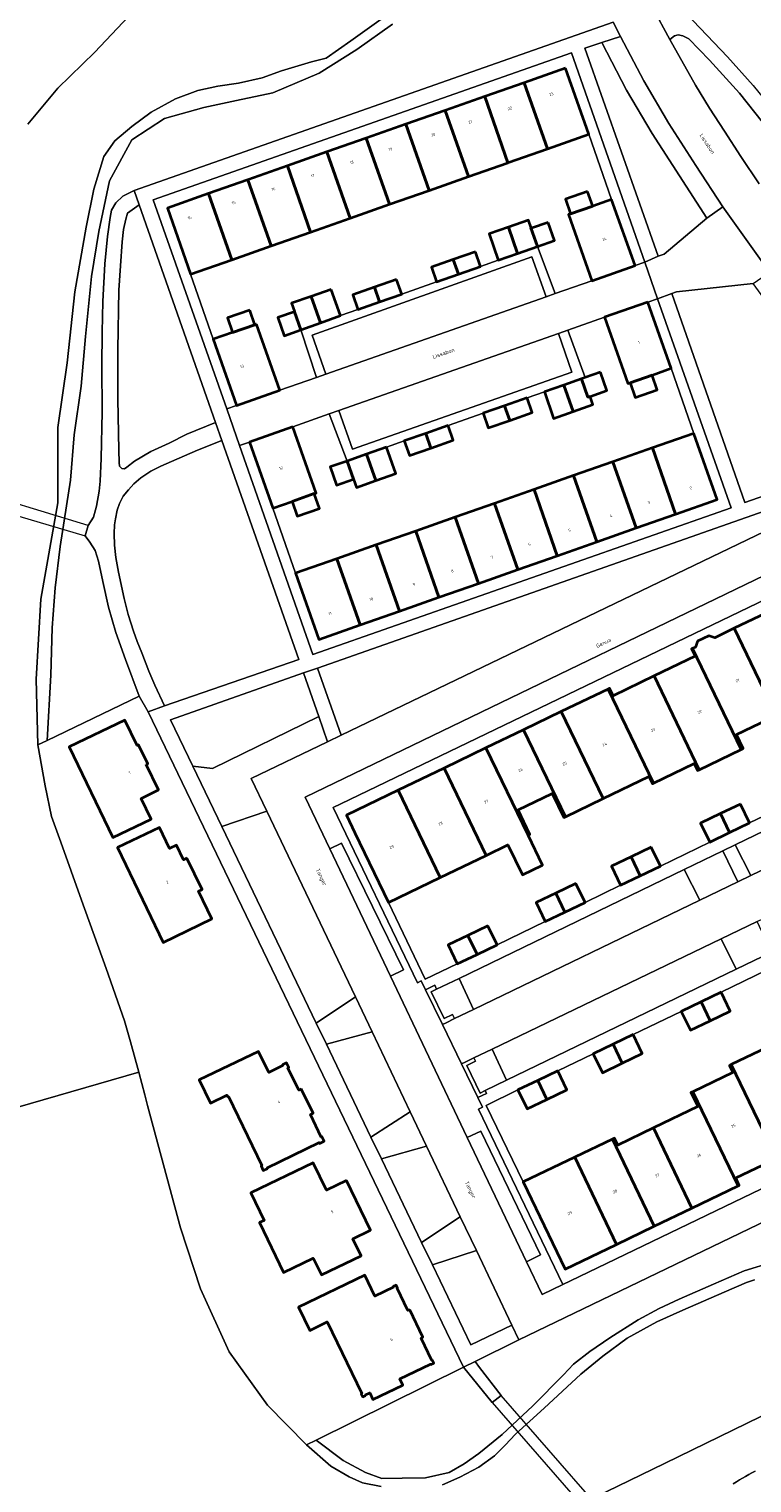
# Model space of a CAD drawing. Header units: metres. Extents: x 131489 to 134032, y 502353 to 503606.
# Tile 55 of 90: x 133030 to 133123, y 502788 to 502975. Entities that reach past the tile are written whole.
import ezdxf
from ezdxf.enums import TextEntityAlignment as Align

# ---------------------------------------------------------------- set-up
doc = ezdxf.new("R2010")
doc.units = ezdxf.units.M
for name, color, linetype, lineweight in [('B-WE-GR-GRAS-GV', 60, 'Continuous', 13), ('B-WE-IE-TERREINAFSCHEIDING_KUNSTMATIG_MUUR-GV', 90, 'Continuous', 18), ('B-WE-KW-KUNSTWERK_DEK-GV', 170, 'Continuous', 18), ('B-WE-OG-BEBOUWING-GV', 7, 'Continuous', 35), ('B-WE-OG-BEBOUWING-T18', 1, 'Continuous', 18), ('B-WE-OG-TERREIN_CULTUURSCHEIDING-GV', 7, 'Continuous', 18), ('B-WE-OG-TERREIN_ERF-GV', 7, 'Continuous', 18), ('B-WE-OG-TOPOGRAFIE-T18', 1, 'Continuous', 18), ('B-WE-OG-WATER_SLOOT-GV', 120, 'Continuous', 18), ('B-WE-VH-VERHARDING_ASFALT-GV', 252, 'Continuous', 18), ('B-WE-VH-VERHARDING_BETONSTRAATSTEEN-GV', 252, 'Continuous', 18), ('B-WE-VH-VERHARDING_OPEN-GV', 252, 'Continuous', 18), ('B-WE-VH-VERHARDING_STRAATBAKSTEEN-GV', 252, 'Continuous', 18)]:
    doc.layers.add(name, color=color, linetype=linetype, lineweight=lineweight)
doc.styles.add('NLCS-ISO-M200-T18', font='NLCS-ISO.ttf', dxfattribs={"height": 0.36})
doc.styles.add('NLCS-ISO-M200-T25', font='NLCS-ISO.ttf', dxfattribs={"height": 0.5})

msp = doc.modelspace()

# ---------------------------------------------------------------- linework, layer by layer
at = {"layer": 'B-WE-GR-GRAS-GV', "flags": 128}
for points in [[(133124.582, 502796.168), (133112.175, 502790.104), (133088.211, 502778.478)], [(133121.045, 502787.483), (133121.44, 502787.725), (133121.837, 502787.964), (133122.236, 502788.199), (133122.637, 502788.431), (133123.04, 502788.66), (133123.445, 502788.885), (133123.852, 502789.107)]]:
    msp.add_lwpolyline(points, dxfattribs=at)
at = {"layer": 'B-WE-IE-TERREINAFSCHEIDING_KUNSTMATIG_MUUR-GV', "flags": 128}
for points in [[(133082.034, 502850.996), (133082.733, 502851.334), (133082.489, 502851.841), (133081.286, 502851.271), (133083.487, 502846.788), (133083.955, 502847.014), (133085.052, 502847.542), (133084.799, 502848.068), (133083.699, 502847.545)], [(133086.621, 502841.488), (133087.765, 502842.023), (133087.556, 502842.461), (133086.416, 502841.912), (133085.955, 502841.69), (133088.053, 502837.358), (133089.165, 502837.887), (133089.004, 502838.245), (133088.34, 502837.924)]]:
    msp.add_lwpolyline(points, close=True, dxfattribs=at)
at = {"layer": 'B-WE-KW-KUNSTWERK_DEK-GV', "flags": 128}
for points in [[(133037.741, 502911.217), (133021.024, 502916.281), (133020.615, 502914.824), (133037.324, 502909.89)], [(133091.085, 502798.889), (133089.907, 502797.972), (133108.509, 502776.609), (133109.524, 502777.707)]]:
    msp.add_lwpolyline(points, close=True, dxfattribs=at)
at = {"layer": 'B-WE-OG-BEBOUWING-GV', "flags": 128}
for points in [[(133099.385, 502970.267), (133094.031, 502968.387), (133097.032, 502959.844), (133102.381, 502961.722)], [(133094.031, 502968.387), (133088.936, 502966.597), (133091.937, 502958.054), (133091.964, 502958.063), (133097.032, 502959.844)], [(133088.936, 502966.597), (133083.842, 502964.808), (133086.842, 502956.265), (133091.937, 502958.054)], [(133078.747, 502963.019), (133073.652, 502961.229), (133076.653, 502952.686), (133081.748, 502954.476)], [(133083.842, 502964.808), (133078.747, 502963.019), (133081.748, 502954.476), (133086.842, 502956.265)], [(133073.652, 502961.229), (133068.556, 502959.44), (133071.558, 502950.897), (133076.653, 502952.686)], [(133068.556, 502959.44), (133063.462, 502957.651), (133066.463, 502949.107), (133071.558, 502950.897)], [(133063.462, 502957.651), (133058.367, 502955.861), (133061.368, 502947.318), (133066.463, 502949.107)], [(133058.367, 502955.861), (133053.272, 502954.072), (133056.273, 502945.529), (133061.368, 502947.318)], [(133053.272, 502954.072), (133047.962, 502952.207), (133050.958, 502943.662), (133056.273, 502945.529)], [(133102.214, 502954.354), (133099.368, 502953.347), (133100.034, 502951.467), (133102.884, 502952.461)], [(133105.329, 502953.326), (133102.884, 502952.461), (133100.034, 502951.467), (133099.756, 502951.369), (133102.765, 502942.817), (133108.351, 502944.783)], [(133094.891, 502949.646), (133094.934, 502949.661), (133094.591, 502950.657), (133091.995, 502949.744), (133093.193, 502946.332), (133095.742, 502947.223)], [(133097.145, 502950.352), (133094.962, 502949.582), (133094.934, 502949.661), (133094.891, 502949.646), (133095.742, 502947.223), (133097.957, 502947.998)], [(133091.995, 502949.744), (133089.507, 502948.868), (133090.684, 502945.455), (133093.193, 502946.332)], [(133087.731, 502946.553), (133084.881, 502945.557), (133085.544, 502943.669), (133088.391, 502944.665)], [(133084.881, 502945.557), (133082.065, 502944.572), (133082.732, 502942.686), (133085.544, 502943.669)], [(133077.556, 502942.978), (133074.692, 502941.973), (133075.355, 502940.085), (133078.218, 502941.09)], [(133066.519, 502940.799), (133064.008, 502939.915), (133064.395, 502938.827), (133064.37, 502938.818), (133065.199, 502936.478), (133067.719, 502937.385)], [(133069.092, 502941.704), (133066.519, 502940.799), (133067.719, 502937.385), (133070.296, 502938.311)], [(133074.692, 502941.973), (133071.897, 502940.992), (133072.559, 502939.104), (133075.355, 502940.085)], [(133058.615, 502939.036), (133055.738, 502938.031), (133056.386, 502936.129), (133059.261, 502937.141)], [(133064.37, 502938.818), (133062.227, 502938.056), (133063.039, 502935.702), (133065.199, 502936.478)], [(133109.988, 502940.049), (133104.416, 502938.097), (133107.419, 502929.546), (133107.705, 502929.646), (133110.555, 502930.641), (133113, 502931.506)], [(133059.489, 502937.221), (133059.261, 502937.141), (133056.386, 502936.129), (133053.889, 502935.253), (133056.896, 502926.71), (133062.496, 502928.678)], [(133099.163, 502929.336), (133096.647, 502928.449), (133097.824, 502925.036), (133100.361, 502925.929)], [(133101.421, 502930.132), (133099.163, 502929.336), (133100.361, 502925.929), (133102.908, 502926.825), (133102.542, 502927.887), (133102.238, 502927.792)], [(133103.914, 502931.01), (133101.919, 502930.307), (133101.421, 502930.132), (133102.238, 502927.792), (133102.542, 502927.887), (133104.726, 502928.656)], [(133110.555, 502930.641), (133107.705, 502929.646), (133108.379, 502927.741), (133111.224, 502928.748)], [(133094.406, 502927.681), (133091.515, 502926.67), (133092.179, 502924.778), (133095.068, 502925.788)], [(133091.515, 502926.67), (133088.742, 502925.701), (133089.395, 502923.805), (133092.179, 502924.778)], [(133064.147, 502923.953), (133058.565, 502921.977), (133061.565, 502913.445), (133064.062, 502914.321), (133066.924, 502915.321), (133067.153, 502915.401)], [(133084.214, 502924.113), (133081.322, 502923.101), (133081.987, 502921.209), (133084.876, 502922.22)], [(133081.322, 502923.101), (133078.546, 502922.13), (133079.208, 502920.237), (133081.987, 502921.209)], [(133115.942, 502923.111), (133110.595, 502921.232), (133113.6, 502912.676), (133118.948, 502914.554)], [(133073.68, 502920.413), (133071.17, 502919.535), (133071.982, 502917.194), (133072.365, 502916.118), (133074.879, 502917.003)], [(133076.272, 502921.32), (133073.68, 502920.413), (133074.879, 502917.003), (133077.449, 502917.907)], [(133110.595, 502921.232), (133105.501, 502919.442), (133108.506, 502910.888), (133113.6, 502912.676)], [(133071.17, 502919.535), (133068.985, 502918.77), (133069.797, 502916.416), (133071.982, 502917.194)], [(133105.501, 502919.442), (133100.406, 502917.652), (133103.411, 502909.099), (133108.506, 502910.888)], [(133100.406, 502917.652), (133095.312, 502915.861), (133098.316, 502907.31), (133103.411, 502909.099)], [(133066.924, 502915.321), (133064.062, 502914.321), (133064.71, 502912.419), (133067.587, 502913.424)], [(133095.312, 502915.861), (133090.217, 502914.071), (133093.22, 502905.521), (133098.316, 502907.31)], [(133090.217, 502914.071), (133085.123, 502912.281), (133088.125, 502903.732), (133093.22, 502905.521)], [(133080.028, 502910.49), (133074.933, 502908.7), (133077.935, 502900.154), (133083.031, 502901.943)], [(133085.123, 502912.281), (133080.028, 502910.49), (133083.031, 502901.943), (133088.125, 502903.732)], [(133074.933, 502908.7), (133069.839, 502906.91), (133072.84, 502898.365), (133077.935, 502900.154)], [(133069.839, 502906.91), (133064.512, 502905.038), (133067.508, 502896.493), (133072.84, 502898.365)], [(133126.045, 502900.277), (133121.178, 502897.935), (133126.6, 502886.674), (133131.468, 502889.013)], [(133121.178, 502897.935), (133118.645, 502896.716), (133117.903, 502896.975), (133116.414, 502896.259), (133116.149, 502895.51), (133115.774, 502895.331), (133122.06, 502882.274), (133122.33, 502882.404), (133121.464, 502884.207), (133126.6, 502886.674)], [(133115.774, 502895.331), (133115.657, 502895.275), (133116.106, 502894.32), (133110.824, 502891.78), (133116.651, 502879.676), (133122.06, 502882.274)], [(133110.824, 502891.78), (133105.526, 502889.232), (133105.078, 502890.185), (133104.87, 502890.085), (133110.719, 502877.935), (133116.003, 502880.473), (133116.436, 502879.572), (133116.651, 502879.676)], [(133104.87, 502890.085), (133098.832, 502887.18), (133104.242, 502875.943), (133110.157, 502878.785), (133110.594, 502877.875), (133110.719, 502877.935)], [(133045.226, 502880.351), (133045.422, 502880.445), (133044.228, 502882.891), (133044.044, 502882.803), (133042.469, 502886.069), (133035.27, 502882.611), (133040.916, 502870.903), (133045.865, 502873.28), (133044.564, 502875.977), (133046.814, 502877.058)], [(133098.832, 502887.18), (133093.966, 502884.84), (133099.375, 502873.605), (133104.242, 502875.943)], [(133093.966, 502884.84), (133089.099, 502882.498), (133094.541, 502871.209), (133094.784, 502871.327), (133093.266, 502874.48), (133097.662, 502876.597), (133099.154, 502873.499), (133099.375, 502873.605)], [(133089.099, 502882.498), (133083.693, 502879.897), (133089.13, 502868.603), (133091.946, 502869.96), (133093.803, 502866.104), (133096.393, 502867.351), (133096.398, 502867.353), (133094.541, 502871.209)], [(133083.693, 502879.897), (133077.745, 502877.036), (133083.184, 502865.739), (133089.13, 502868.603)], [(133077.745, 502877.036), (133071.08, 502873.829), (133072.183, 502871.541), (133076.522, 502862.531), (133083.184, 502865.739)], [(133121.965, 502875.248), (133119.382, 502874.003), (133120.562, 502871.552), (133123.146, 502872.798)], [(133119.382, 502874.003), (133116.821, 502872.768), (133118.003, 502870.318), (133120.562, 502871.552)], [(133050.485, 502868.27), (133050.035, 502868.053), (133049.124, 502869.946), (133048.223, 502869.512), (133046.927, 502872.207), (133041.538, 502869.615), (133047.425, 502857.377), (133053.715, 502860.402), (133051.985, 502863.998), (133052.436, 502864.215)], [(133110.444, 502869.693), (133107.852, 502868.444), (133109.032, 502865.993), (133111.625, 502867.243)], [(133107.852, 502868.444), (133105.3, 502867.213), (133106.482, 502864.763), (133109.032, 502865.993)], [(133098.126, 502863.751), (133095.571, 502862.519), (133096.753, 502860.069), (133099.306, 502861.3)], [(133100.715, 502864.999), (133098.126, 502863.751), (133099.306, 502861.3), (133101.896, 502862.549)], [(133086.772, 502858.286), (133084.206, 502857.049), (133085.388, 502854.599), (133087.952, 502855.836)], [(133089.35, 502859.529), (133086.772, 502858.286), (133087.952, 502855.836), (133090.531, 502857.079)], [(133119.464, 502850.955), (133116.874, 502849.706), (133118.054, 502847.255), (133120.646, 502848.505)], [(133116.874, 502849.706), (133114.321, 502848.475), (133115.502, 502846.025), (133118.054, 502847.255)], [(133108.108, 502845.483), (133105.522, 502844.238), (133106.702, 502841.787), (133109.288, 502843.033)], [(133065.257, 502838.462), (133064.918, 502838.299), (133063.528, 502841.191), (133063.624, 502841.237), (133063.342, 502841.822), (133062.809, 502841.565), (133062.856, 502841.467), (133061.042, 502840.594), (133059.74, 502843.299), (133052.081, 502839.612), (133053.512, 502836.639), (133055.652, 502837.669), (133055.758, 502837.45), (133055.858, 502837.498), (133060.156, 502828.558), (133060.06, 502828.512), (133060.342, 502827.927), (133060.875, 502828.183), (133060.828, 502828.282), (133067.576, 502831.528), (133067.622, 502831.431), (133068.208, 502831.713), (133067.926, 502832.299), (133067.826, 502832.251), (133066.43, 502835.155), (133066.768, 502835.318)], [(133105.522, 502844.238), (133102.963, 502843.006), (133104.143, 502840.555), (133106.702, 502841.787)], [(133126.272, 502844.247), (133120.775, 502841.603), (133126.61, 502829.483), (133131.954, 502832.056), (133132.41, 502831.109), (133132.562, 502831.182)], [(133120.775, 502841.603), (133120.55, 502841.495), (133120.988, 502840.585), (133115.806, 502838.092), (133121.657, 502825.939), (133121.788, 502826.002), (133121.377, 502826.962), (133126.61, 502829.483)], [(133095.792, 502839.553), (133093.238, 502838.324), (133094.418, 502835.873), (133096.972, 502837.103)], [(133098.383, 502840.801), (133095.792, 502839.553), (133096.972, 502837.103), (133099.563, 502838.35)], [(133115.806, 502838.092), (133115.581, 502837.984), (133116.448, 502836.182), (133110.726, 502833.43), (133115.711, 502823.075), (133121.657, 502825.939)], [(133105.426, 502831.99), (133100.559, 502829.65), (133105.981, 502818.389), (133110.846, 502820.732)], [(133110.726, 502833.43), (133106.12, 502831.215), (133105.687, 502832.116), (133105.426, 502831.99), (133110.846, 502820.732), (133115.711, 502823.075)], [(133071.096, 502826.634), (133068.506, 502825.381), (133066.792, 502828.925), (133058.744, 502825.033), (133060.458, 502821.488), (133059.843, 502821.191), (133062.951, 502814.766), (133066.789, 502816.622), (133067.843, 502814.444), (133072.974, 502816.926), (133071.92, 502819.104), (133074.204, 502820.209)], [(133100.559, 502829.65), (133093.895, 502826.444), (133099.32, 502815.181), (133105.981, 502818.389)], [(133079.255, 502809.939), (133079.023, 502809.829), (133077.629, 502812.712), (133077.677, 502812.735), (133077.494, 502813.113), (133077.116, 502812.931), (133077.147, 502812.866), (133074.737, 502811.707), (133073.447, 502814.392), (133064.912, 502810.288), (133066.356, 502807.285), (133068.591, 502808.366), (133073.067, 502799.111), (133073.004, 502799.081), (133073.186, 502798.702), (133073.564, 502798.885), (133073.534, 502798.948), (133074.083, 502799.214), (133074.505, 502798.341), (133078.387, 502800.218), (133077.995, 502801.028), (133081.948, 502802.939), (133081.978, 502802.876), (133082.356, 502803.059), (133082.173, 502803.437), (133082.11, 502803.407), (133080.719, 502806.283), (133080.94, 502806.387)]]:
    msp.add_lwpolyline(points, close=True, dxfattribs=at)
at = {"layer": 'B-WE-OG-TERREIN_CULTUURSCHEIDING-GV', "flags": 128}
for points in [[(133029.932, 502963.046), (133033.803, 502967.66), (133038.569, 502972.346), (133043.679, 502977.704), (133049.346, 502983.471), (133053.441, 502987.256), (133058.453, 502990.795), (133060.173, 502991.975), (133064.677, 502993.745), (133073.375, 502996.794), (133080.255, 502998.236), (133086.709, 502998.991), (133092.525, 502999.058), (133097.969, 503001.315), (133102.123, 503005.235), (133108.004, 503007.087), (133112.886, 503008.022), (133117.259, 503008.236), (133121.289, 503007.892), (133124.68, 503006.943)], [(133114.103, 502978.224), (133120.28, 502971.722), (133123.623, 502968.02), (133126.916, 502963.941), (133130.701, 502958.798), (133133.798, 502954.31), (133137.01, 502949.544), (133140.844, 502943.614), (133144.138, 502938.045), (133146.973, 502932.443), (133151.834, 502923.387), (133152.521, 502923.674), (133246.517, 502968.954), (133275.471, 502908.762)], [(133077.033, 502975.962), (133072.433, 502972.68), (133067.568, 502969.599), (133061.556, 502967.075), (133056.87, 502966.075), (133052.66, 502965.19), (133047.598, 502963.763), (133043.372, 502961.01), (133040.473, 502955.734), (133039.114, 502949.164), (133038.148, 502943.364), (133037.38, 502935.615), (133036.84, 502929.192), (133035.924, 502922.934), (133035.45, 502917.068), (133034.092, 502908.516), (133033.47, 502903.159), (133033.078, 502898.014), (133032.899, 502891.87), (133032.445, 502883.45), (133044.315, 502889.164), (133042.536, 502893.918), (133041.307, 502897.383), (133040.373, 502900.651), (133039.635, 502903.968), (133039.069, 502906.622), (133038.627, 502907.973), (133037.963, 502909.079), (133037.324, 502909.89), (133037.741, 502911.217), (133038.405, 502912.273), (133038.798, 502913.723), (133039.166, 502915.665), (133039.264, 502916.942), (133039.411, 502919.842), (133039.557, 502925.887), (133039.507, 502931.833), (133039.531, 502936.158), (133039.628, 502940.114), (133039.898, 502945.004), (133040.216, 502948.518), (133040.56, 502951), (133040.756, 502951.909), (133041.297, 502952.868), (133042.206, 502953.753), (133043.679, 502954.471), (133105.531, 502976.206)], [(133125.786, 502962.025), (133121.837, 502967.02), (133117.97, 502971.312), (133115.3, 502974.031), (133114.513, 502974.456), (133113.924, 502974.571), (133113.449, 502974.44), (133112.831, 502973.969), (133116.155, 502968.076), (133117.976, 502965.08), (133119.921, 502962.108), (133122.038, 502958.843), (133124.4, 502955.331)], [(133281.318, 502896.608), (133093.361, 502806.066), (133087.701, 502803.268), (133088.285, 502802.474), (133091.085, 502798.889), (133089.907, 502797.972), (133086.192, 502802.522), (133067.155, 502793.11), (133070.656, 502790.472), (133073.524, 502788.935), (133075.638, 502788.168), (133078.259, 502788.204), (133081.29, 502788.256), (133084.369, 502788.915), (133086.268, 502790.048), (133088.183, 502791.377), (133091.211, 502793.821), (133095.155, 502797.545), (133099.098, 502801.53), (133100.423, 502802.924), (133102.535, 502804.565), (133105.105, 502806.305), (133108.755, 502808.635), (133111.473, 502810.096), (133114.043, 502811.328), (133118.481, 502813.266), (133122.459, 502814.958), (133126.095, 502816.109)]]:
    msp.add_lwpolyline(points, dxfattribs=at)
for points in [[(133104.068, 502973.579), (133101.861, 502972.857), (133111.352, 502946.009), (133112.113, 502946.256), (133117.612, 502950.906), (133110.572, 502961.833), (133107.273, 502967.407)], [(133044.327, 502952.625), (133042.821, 502951.541), (133042.575, 502950.779), (133042.28, 502949.452), (133042.109, 502947.855), (133041.888, 502944.734), (133041.692, 502941.614), (133041.546, 502933.947), (133041.547, 502927.534), (133041.696, 502920.924), (133041.721, 502919.351), (133041.794, 502918.859), (133042.065, 502918.565), (133042.409, 502918.54), (133042.728, 502918.761), (133043.711, 502919.499), (133045.824, 502920.777), (133048.183, 502921.858), (133050.492, 502922.989), (133054.186, 502924.525)], [(133134.223, 502927.874), (133129.892, 502933.816), (133123.592, 502942.459), (133113.691, 502941.368), (133113.102, 502941.17), (133122.543, 502914.175), (133139.016, 502919.952)], [(133055.002, 502922.199), (133051.869, 502920.95), (133048.503, 502919.475), (133047.102, 502918.885), (133045.824, 502918.221), (133044.547, 502917.386), (133043.613, 502916.599), (133042.925, 502915.837), (133042.237, 502914.977), (133041.795, 502914.068), (133041.476, 502913.183), (133041.255, 502912.077), (133041.132, 502911.316), (133041.083, 502910.161), (133041.108, 502908.662), (133041.305, 502907.065), (133041.649, 502905.197), (133042.387, 502901.806), (133042.879, 502899.718), (133043.592, 502897.555), (133044.035, 502896.229), (133044.649, 502894.754), (133045.583, 502892.396), (133046.345, 502890.602), (133047.594, 502887.908), (133064.921, 502893.928)], [(133138.753, 502917.042), (133138.511, 502917.788), (133067.361, 502892.807), (133070.408, 502884.119)], [(133067.516, 502886.529), (133065.538, 502892.167), (133048.36, 502886.136), (133051.246, 502880.129), (133053.768, 502879.816)], [(133060.792, 502874.323), (133054.995, 502872.326), (133067.179, 502846.966), (133072.233, 502850.347)], [(133119.698, 502869.193), (133114.7, 502866.779), (133116.707, 502862.812), (133121.651, 502865.197)], [(133124.126, 502860.08), (133119.493, 502857.848), (133121.407, 502853.917), (133125.99, 502856.134)], [(133085.637, 502852.737), (133082.733, 502851.334), (133082.034, 502850.996), (133083.699, 502847.545), (133084.799, 502848.068), (133085.052, 502847.542), (133087.506, 502848.726)], [(133074.39, 502845.826), (133068.49, 502844.236), (133074.249, 502832.25), (133079.314, 502835.505)], [(133089.905, 502843.593), (133087.556, 502842.461), (133087.765, 502842.023), (133086.621, 502841.488), (133088.34, 502837.924), (133089.004, 502838.245), (133091.753, 502839.575)], [(133081.439, 502831.053), (133075.608, 502829.421), (133080.784, 502818.647), (133085.786, 502821.941)], [(133087.865, 502817.584), (133082.177, 502815.748), (133087.167, 502805.426), (133092.455, 502807.966)]]:
    msp.add_lwpolyline(points, close=True, dxfattribs=at)
at = {"layer": 'B-WE-OG-TERREIN_ERF-GV', "flags": 128}
for points in [[(133089.507, 502948.868), (133091.995, 502949.744), (133094.591, 502950.657), (133094.934, 502949.661), (133094.962, 502949.582), (133097.145, 502950.352), (133097.957, 502947.998), (133095.742, 502947.223), (133098.034, 502941.153), (133102.765, 502942.817), (133099.756, 502951.369), (133100.034, 502951.467), (133099.368, 502953.347), (133102.214, 502954.354), (133102.884, 502952.461), (133105.329, 502953.326), (133102.381, 502961.722), (133097.032, 502959.844), (133091.964, 502958.063), (133091.937, 502958.054), (133086.842, 502956.265), (133081.748, 502954.476), (133076.653, 502952.686), (133071.558, 502950.897), (133066.463, 502949.107), (133061.368, 502947.318), (133056.273, 502945.529), (133050.958, 502943.662), (133053.889, 502935.253), (133056.386, 502936.129), (133055.738, 502938.031), (133058.615, 502939.036), (133059.261, 502937.141), (133059.489, 502937.221), (133062.496, 502928.678), (133067.199, 502930.323), (133065.199, 502936.478), (133063.039, 502935.702), (133062.227, 502938.056), (133064.37, 502938.818), (133064.395, 502938.827), (133064.008, 502939.915), (133066.519, 502940.799), (133069.092, 502941.704), (133070.296, 502938.311), (133072.559, 502939.104), (133071.897, 502940.992), (133074.692, 502941.973), (133077.556, 502942.978), (133078.218, 502941.09), (133082.732, 502942.686), (133082.065, 502944.572), (133084.881, 502945.557), (133087.731, 502946.553), (133088.391, 502944.665), (133090.684, 502945.455)], [(133105.501, 502919.442), (133110.595, 502921.232), (133115.942, 502923.111), (133113, 502931.506), (133110.555, 502930.641), (133111.224, 502928.748), (133108.379, 502927.741), (133107.705, 502929.646), (133107.419, 502929.546), (133104.416, 502938.097), (133099.686, 502936.439), (133101.919, 502930.307), (133103.914, 502931.01), (133104.726, 502928.656), (133102.542, 502927.887), (133102.908, 502926.825), (133100.361, 502925.929), (133097.824, 502925.036), (133096.647, 502928.449), (133094.406, 502927.681), (133095.068, 502925.788), (133092.179, 502924.778), (133089.395, 502923.805), (133088.742, 502925.701), (133084.214, 502924.113), (133084.876, 502922.22), (133081.987, 502921.209), (133079.208, 502920.237), (133078.546, 502922.13), (133076.272, 502921.32), (133077.449, 502917.907), (133074.879, 502917.003), (133072.365, 502916.118), (133071.982, 502917.194), (133069.797, 502916.416), (133068.985, 502918.77), (133071.17, 502919.535), (133068.857, 502925.614), (133064.147, 502923.953), (133067.153, 502915.401), (133066.924, 502915.321), (133067.587, 502913.424), (133064.71, 502912.419), (133064.062, 502914.321), (133061.565, 502913.445), (133064.512, 502905.038), (133069.839, 502906.91), (133074.933, 502908.7), (133080.028, 502910.49), (133085.123, 502912.281), (133090.217, 502914.071), (133095.312, 502915.861), (133100.406, 502917.652)], [(133045.46, 502887.167), (133044.315, 502889.164), (133032.445, 502883.45), (133031.247, 502882.873), (133032.167, 502877.588), (133032.987, 502873.656), (133034.184, 502870.33), (133036.872, 502862.827), (133040.035, 502854.03), (133042.429, 502847.264), (133043.216, 502844.544), (133044.271, 502840.617), (133045.052, 502837.713), (133045.38, 502836.32), (133049.659, 502820.544), (133052.216, 502812.647), (133055.953, 502804.522), (133060.902, 502797.625), (133065.909, 502792.494), (133067.155, 502793.11), (133086.192, 502802.522)], [(133044.564, 502875.977), (133045.865, 502873.28), (133040.916, 502870.903), (133035.27, 502882.611), (133042.469, 502886.069), (133044.044, 502882.803), (133044.228, 502882.891), (133045.422, 502880.445), (133045.226, 502880.351), (133046.814, 502877.058)], [(133047.425, 502857.377), (133041.538, 502869.615), (133046.927, 502872.207), (133048.223, 502869.512), (133049.124, 502869.946), (133050.035, 502868.053), (133050.485, 502868.27), (133052.436, 502864.215), (133051.985, 502863.998), (133053.715, 502860.402)], [(133052.081, 502839.612), (133059.74, 502843.299), (133061.042, 502840.594), (133062.856, 502841.467), (133062.809, 502841.565), (133063.342, 502841.822), (133063.624, 502841.237), (133063.528, 502841.191), (133064.918, 502838.299), (133065.257, 502838.462), (133066.768, 502835.318), (133066.43, 502835.155), (133067.826, 502832.251), (133067.926, 502832.299), (133068.208, 502831.713), (133067.622, 502831.431), (133067.576, 502831.528), (133060.828, 502828.282), (133060.875, 502828.183), (133060.342, 502827.927), (133060.06, 502828.512), (133060.156, 502828.558), (133055.858, 502837.498), (133055.758, 502837.45), (133055.652, 502837.669), (133053.512, 502836.639)], [(133060.458, 502821.488), (133058.744, 502825.033), (133066.792, 502828.925), (133068.506, 502825.381), (133071.096, 502826.634), (133074.204, 502820.209), (133071.92, 502819.104), (133072.974, 502816.926), (133067.843, 502814.444), (133066.789, 502816.622), (133062.951, 502814.766), (133059.843, 502821.191)], [(133073.447, 502814.392), (133074.737, 502811.707), (133077.147, 502812.866), (133077.116, 502812.931), (133077.494, 502813.113), (133077.677, 502812.735), (133077.629, 502812.712), (133079.023, 502809.829), (133079.255, 502809.939), (133080.94, 502806.387), (133080.719, 502806.283), (133082.11, 502803.407), (133082.173, 502803.437), (133082.356, 502803.059), (133081.978, 502802.876), (133081.948, 502802.939), (133077.995, 502801.028), (133078.387, 502800.218), (133074.505, 502798.341), (133074.083, 502799.214), (133073.534, 502798.948), (133073.564, 502798.885), (133073.186, 502798.702), (133073.004, 502799.081), (133073.067, 502799.111), (133068.591, 502808.366), (133066.356, 502807.285), (133064.912, 502810.288)]]:
    msp.add_lwpolyline(points, close=True, dxfattribs=at)
for points in [[(133126.6, 502886.674), (133121.464, 502884.207), (133122.33, 502882.404), (133122.06, 502882.274), (133116.651, 502879.676), (133116.436, 502879.572), (133116.003, 502880.473), (133110.719, 502877.935), (133110.594, 502877.875), (133110.157, 502878.785), (133104.242, 502875.943), (133099.375, 502873.605), (133099.154, 502873.499), (133097.662, 502876.597), (133093.266, 502874.48), (133094.784, 502871.327), (133094.541, 502871.209), (133096.398, 502867.353), (133096.393, 502867.351), (133093.803, 502866.104), (133091.946, 502869.96), (133089.13, 502868.603), (133083.184, 502865.739), (133076.522, 502862.531), (133081.244, 502852.634), (133085.388, 502854.599), (133084.206, 502857.049), (133086.772, 502858.286), (133089.35, 502859.529), (133090.531, 502857.079), (133096.753, 502860.069), (133095.571, 502862.519), (133098.126, 502863.751), (133100.715, 502864.999), (133101.896, 502862.549), (133106.482, 502864.763), (133105.3, 502867.213), (133107.852, 502868.444), (133110.444, 502869.693), (133111.625, 502867.243), (133118.003, 502870.318), (133116.821, 502872.768), (133119.382, 502874.003), (133121.965, 502875.248), (133123.146, 502872.798), (133128.82, 502875.518)], [(133125.317, 502853.777), (133119.464, 502850.955), (133120.646, 502848.505), (133118.054, 502847.255), (133115.502, 502846.025), (133114.321, 502848.475), (133108.108, 502845.483), (133109.288, 502843.033), (133106.702, 502841.787), (133104.143, 502840.555), (133102.963, 502843.006), (133098.383, 502840.801), (133099.563, 502838.35), (133096.972, 502837.103), (133094.418, 502835.873), (133093.238, 502838.324), (133089.108, 502836.332), (133093.895, 502826.444), (133100.559, 502829.65), (133105.426, 502831.99), (133105.687, 502832.116), (133106.12, 502831.215), (133110.726, 502833.43), (133116.448, 502836.182), (133115.581, 502837.984), (133115.806, 502838.092), (133120.988, 502840.585), (133120.55, 502841.495), (133120.775, 502841.603), (133126.272, 502844.247)]]:
    msp.add_lwpolyline(points, dxfattribs=at)
at = {"layer": 'B-WE-OG-WATER_SLOOT-GV', "flags": 128}
for points in [[(133011.059, 502831.007), (133044.271, 502840.617), (133043.216, 502844.544), (133042.429, 502847.264), (133040.035, 502854.03), (133036.872, 502862.827), (133034.184, 502870.33), (133032.987, 502873.656), (133032.167, 502877.588), (133031.247, 502882.873), (133031, 502891.384), (133031.606, 502901.717), (133033.814, 502914.15), (133033.812, 502923.875), (133035.026, 502932.219), (133036.019, 502941.392), (133037.454, 502949.736), (133038.448, 502954.654), (133039.773, 502958.853), (133041.154, 502960.898), (133043.364, 502962.722), (133045.85, 502964.601), (133048.999, 502966.315), (133051.873, 502967.365), (133054.47, 502967.918), (133057.122, 502968.305), (133060.216, 502969.024), (133062.702, 502969.909), (133066.57, 502971.07), (133068.449, 502971.568), (133071.653, 502973.778), (133079.498, 502979.416)], [(133079.498, 502979.416), (133071.653, 502973.778), (133068.449, 502971.568), (133066.57, 502971.07), (133062.702, 502969.909), (133060.216, 502969.024), (133057.122, 502968.305), (133054.47, 502967.918), (133051.873, 502967.365), (133048.999, 502966.315), (133045.85, 502964.601), (133043.364, 502962.722), (133041.154, 502960.898), (133039.773, 502958.853), (133038.448, 502954.654), (133037.454, 502949.736), (133036.019, 502941.392), (133035.026, 502932.219), (133033.812, 502923.875), (133033.814, 502914.15), (133031.606, 502901.717), (133031, 502891.384), (133031.247, 502882.873), (133032.445, 502883.45), (133032.899, 502891.87), (133033.078, 502898.014), (133033.47, 502903.159), (133034.092, 502908.516), (133035.45, 502917.068), (133035.924, 502922.934), (133036.84, 502929.192), (133037.38, 502935.615), (133038.148, 502943.364), (133039.114, 502949.164), (133040.473, 502955.734), (133043.372, 502961.01), (133047.598, 502963.763), (133052.66, 502965.19), (133056.87, 502966.075), (133061.556, 502967.075), (133067.568, 502969.599), (133072.433, 502972.68), (133077.033, 502975.962)], [(133043.679, 502977.704), (133038.569, 502972.346), (133033.803, 502967.66), (133029.932, 502963.046)], [(133075.55, 502787.126), (133073.175, 502787.601), (133071.438, 502788.354), (133069.062, 502789.746), (133065.909, 502792.494), (133060.902, 502797.625), (133055.953, 502804.522), (133052.216, 502812.647), (133049.659, 502820.544), (133045.38, 502836.32), (133045.052, 502837.713), (133044.271, 502840.617), (133011.059, 502831.007)], [(133126.095, 502816.109), (133122.459, 502814.958), (133118.481, 502813.266), (133114.043, 502811.328), (133111.473, 502810.096), (133108.755, 502808.635), (133105.105, 502806.305), (133102.535, 502804.565), (133100.423, 502802.924), (133099.098, 502801.53), (133095.155, 502797.545), (133091.211, 502793.821), (133088.183, 502791.377), (133086.268, 502790.048), (133084.369, 502788.915), (133081.29, 502788.256), (133078.259, 502788.204), (133075.638, 502788.168), (133073.524, 502788.935), (133070.656, 502790.472), (133067.155, 502793.11), (133065.909, 502792.494), (133069.062, 502789.746), (133071.438, 502788.354), (133073.175, 502787.601), (133075.55, 502787.126)], [(133083.496, 502787.34), (133085.724, 502788.324), (133088.181, 502789.635), (133090.213, 502791.093), (133091.589, 502792.47), (133092.932, 502793.879), (133096.601, 502797.238), (133101.368, 502801.646), (133104.185, 502803.941), (133107.331, 502806.284), (133111.148, 502808.365), (133114.539, 502809.906), (133119.863, 502812.201), (133122.762, 502813.463), (133123.795, 502813.823)], [(133123.795, 502813.823), (133122.762, 502813.463), (133119.863, 502812.201), (133114.539, 502809.906), (133111.148, 502808.365), (133107.331, 502806.284), (133104.185, 502803.941), (133101.368, 502801.646), (133096.601, 502797.238), (133092.932, 502793.879), (133091.589, 502792.47), (133090.213, 502791.093), (133088.181, 502789.635), (133085.724, 502788.324), (133083.496, 502787.34)], [(133088.211, 502778.478), (133112.175, 502790.104), (133124.582, 502796.168)]]:
    msp.add_lwpolyline(points, dxfattribs=at)
at = {"layer": 'B-WE-VH-VERHARDING_ASFALT-GV', "flags": 128}
for points in [[(133123.623, 502968.02), (133120.28, 502971.722), (133114.103, 502978.224)], [(133110.64, 502978.022), (133112.831, 502973.969), (133113.449, 502974.44), (133113.924, 502974.571), (133114.513, 502974.456), (133115.3, 502974.031), (133117.97, 502971.312), (133121.837, 502967.02), (133125.786, 502962.025)], [(133123.852, 502789.107), (133123.445, 502788.885), (133123.04, 502788.66), (133122.637, 502788.431), (133122.236, 502788.199), (133121.837, 502787.964), (133121.44, 502787.725), (133121.045, 502787.483)]]:
    msp.add_lwpolyline(points, dxfattribs=at)
msp.add_lwpolyline([(133055.002, 502922.199), (133054.186, 502924.525), (133050.492, 502922.989), (133048.183, 502921.858), (133045.824, 502920.777), (133043.711, 502919.499), (133042.728, 502918.761), (133042.409, 502918.54), (133042.065, 502918.565), (133041.794, 502918.859), (133041.721, 502919.351), (133041.696, 502920.924), (133041.547, 502927.534), (133041.546, 502933.947), (133041.692, 502941.614), (133041.888, 502944.734), (133042.109, 502947.855), (133042.28, 502949.452), (133042.575, 502950.779), (133042.821, 502951.541), (133044.327, 502952.625), (133043.679, 502954.471), (133042.206, 502953.753), (133041.297, 502952.868), (133040.756, 502951.909), (133040.56, 502951), (133040.216, 502948.518), (133039.898, 502945.004), (133039.628, 502940.114), (133039.531, 502936.158), (133039.507, 502931.833), (133039.557, 502925.887), (133039.411, 502919.842), (133039.264, 502916.942), (133039.166, 502915.665), (133038.798, 502913.723), (133038.405, 502912.273), (133037.741, 502911.217), (133037.324, 502909.89), (133037.963, 502909.079), (133038.627, 502907.973), (133039.069, 502906.622), (133039.635, 502903.968), (133040.373, 502900.651), (133041.307, 502897.383), (133042.536, 502893.918), (133044.315, 502889.164), (133045.46, 502887.167), (133047.594, 502887.908), (133046.345, 502890.602), (133045.583, 502892.396), (133044.649, 502894.754), (133044.035, 502896.229), (133043.592, 502897.555), (133042.879, 502899.718), (133042.387, 502901.806), (133041.649, 502905.197), (133041.305, 502907.065), (133041.108, 502908.662), (133041.083, 502910.161), (133041.132, 502911.316), (133041.255, 502912.077), (133041.476, 502913.183), (133041.795, 502914.068), (133042.237, 502914.977), (133042.925, 502915.837), (133043.613, 502916.599), (133044.547, 502917.386), (133045.824, 502918.221), (133047.102, 502918.885), (133048.503, 502919.475), (133051.869, 502920.95)], close=True, dxfattribs=at)
at = {"layer": 'B-WE-VH-VERHARDING_BETONSTRAATSTEEN-GV', "flags": 128}
for points in [[(133073.652, 502961.229), (133078.747, 502963.019), (133083.842, 502964.808), (133088.936, 502966.597), (133094.031, 502968.387), (133099.385, 502970.267), (133102.381, 502961.722), (133105.329, 502953.326), (133108.351, 502944.783), (133109.615, 502945.223), (133100.134, 502972.224), (133046.14, 502953.246), (133055.616, 502926.258), (133056.896, 502926.71), (133053.889, 502935.253), (133050.958, 502943.662), (133047.962, 502952.207), (133053.272, 502954.072), (133058.367, 502955.861), (133063.462, 502957.651), (133068.556, 502959.44)], [(133096.866, 502940.743), (133098.034, 502941.153), (133095.742, 502947.223), (133093.193, 502946.332), (133090.684, 502945.455), (133088.391, 502944.665), (133085.544, 502943.669), (133082.732, 502942.686), (133078.218, 502941.09), (133075.355, 502940.085), (133072.559, 502939.104), (133070.296, 502938.311), (133067.719, 502937.385), (133065.199, 502936.478), (133067.199, 502930.323), (133068.403, 502930.746), (133066.674, 502935.773), (133095.046, 502945.923)], [(133098.48, 502936.016), (133099.686, 502936.439), (133104.416, 502938.097), (133109.988, 502940.049), (133111.258, 502940.496), (133109.615, 502945.223), (133108.351, 502944.783), (133102.765, 502942.817), (133098.034, 502941.153), (133096.866, 502940.743), (133068.403, 502930.746), (133067.199, 502930.323), (133062.496, 502928.678), (133056.896, 502926.71), (133055.616, 502926.258), (133057.285, 502921.533), (133058.565, 502921.977), (133064.147, 502923.953), (133068.857, 502925.614), (133070.099, 502926.05)], [(133096.866, 502940.743), (133095.046, 502945.923), (133066.674, 502935.773), (133068.403, 502930.746)], [(133111.258, 502940.496), (133109.988, 502940.049), (133113, 502931.506), (133115.942, 502923.111), (133118.948, 502914.554), (133113.6, 502912.676), (133108.506, 502910.888), (133103.411, 502909.099), (133098.316, 502907.31), (133093.22, 502905.521), (133088.125, 502903.732), (133083.031, 502901.943), (133077.935, 502900.154), (133072.84, 502898.365), (133067.508, 502896.493), (133064.512, 502905.038), (133061.565, 502913.445), (133058.565, 502921.977), (133057.285, 502921.533), (133066.755, 502894.534), (133120.761, 502913.476)], [(133088.742, 502925.701), (133091.515, 502926.67), (133094.406, 502927.681), (133096.647, 502928.449), (133099.163, 502929.336), (133101.421, 502930.132), (133101.919, 502930.307), (133099.686, 502936.439), (133098.48, 502936.016), (133100.198, 502930.99), (133071.849, 502921.068), (133070.099, 502926.05), (133068.857, 502925.614), (133071.17, 502919.535), (133073.68, 502920.413), (133076.272, 502921.32), (133078.546, 502922.13), (133081.322, 502923.101), (133084.214, 502924.113)], [(133098.48, 502936.016), (133070.099, 502926.05), (133071.849, 502921.068), (133100.198, 502930.99)], [(133141.767, 502909.66), (133070.373, 502875.268), (133069.375, 502874.787), (133080.269, 502852.165), (133080.754, 502852.398), (133081.286, 502851.271), (133082.489, 502851.841), (133082.733, 502851.334), (133085.637, 502852.737), (133114.7, 502866.779), (133119.698, 502869.193), (133121.291, 502869.963), (133146.442, 502882.115), (133147.444, 502882.593), (133149.414, 502883.583), (133149.626, 502883.653), (133152.703, 502885.139), (133152.534, 502885.575), (133153.652, 502886.147), (133142.216, 502909.876)], [(133151.983, 502873.501), (133156.787, 502875.816), (133158.29, 502876.524), (133155.807, 502881.675), (133154.263, 502880.927), (133151.557, 502879.622), (133148.361, 502878.08), (133123.309, 502865.996), (133121.651, 502865.197), (133116.707, 502862.812), (133087.506, 502848.726), (133085.052, 502847.542), (133083.955, 502847.014), (133083.487, 502846.788), (133085.955, 502841.69), (133086.416, 502841.912), (133087.556, 502842.461), (133089.905, 502843.593), (133119.493, 502857.848), (133124.126, 502860.08), (133125.658, 502860.819)], [(133148.361, 502878.08), (133146.442, 502882.115), (133121.291, 502869.963), (133123.309, 502865.996)], [(133171.429, 502848.076), (133171.891, 502848.304), (133160.407, 502872.131), (133159.247, 502871.564), (133159.007, 502872.102), (133153.875, 502869.62), (133127.526, 502856.877), (133125.99, 502856.134), (133121.407, 502853.917), (133091.753, 502839.575), (133089.004, 502838.245), (133089.165, 502837.887), (133088.053, 502837.358), (133088.655, 502836.114), (133088.123, 502835.857), (133099.029, 502813.21), (133100.016, 502813.685)], [(133121.291, 502869.963), (133119.698, 502869.193), (133121.651, 502865.197), (133123.309, 502865.996)], [(133116.707, 502862.812), (133114.7, 502866.779), (133085.637, 502852.737), (133087.506, 502848.726)], [(133121.407, 502853.917), (133119.493, 502857.848), (133089.905, 502843.593), (133091.753, 502839.575)]]:
    msp.add_lwpolyline(points, close=True, dxfattribs=at)
for points in [[(133128.82, 502875.518), (133123.146, 502872.798), (133120.562, 502871.552), (133118.003, 502870.318), (133111.625, 502867.243), (133109.032, 502865.993), (133106.482, 502864.763), (133101.896, 502862.549), (133099.306, 502861.3), (133096.753, 502860.069), (133090.531, 502857.079), (133087.952, 502855.836), (133085.388, 502854.599), (133081.244, 502852.634), (133076.522, 502862.531), (133072.183, 502871.541), (133071.08, 502873.829), (133077.745, 502877.036), (133083.693, 502879.897), (133089.099, 502882.498), (133093.966, 502884.84), (133098.832, 502887.18), (133104.87, 502890.085), (133105.078, 502890.185), (133105.526, 502889.232), (133110.824, 502891.78), (133116.106, 502894.32), (133115.657, 502895.275), (133115.774, 502895.331), (133116.149, 502895.51), (133116.414, 502896.259), (133117.903, 502896.975), (133118.645, 502896.716), (133121.178, 502897.935), (133126.045, 502900.277)], [(133126.61, 502829.483), (133121.377, 502826.962), (133121.788, 502826.002), (133121.657, 502825.939), (133115.711, 502823.075), (133110.846, 502820.732), (133105.981, 502818.389), (133099.32, 502815.181), (133093.895, 502826.444), (133089.108, 502836.332), (133093.238, 502838.324), (133095.792, 502839.553), (133098.383, 502840.801), (133102.963, 502843.006), (133105.522, 502844.238), (133108.108, 502845.483), (133114.321, 502848.475), (133116.874, 502849.706), (133119.464, 502850.955), (133125.317, 502853.777)]]:
    msp.add_lwpolyline(points, dxfattribs=at)
at = {"layer": 'B-WE-VH-VERHARDING_OPEN-GV', "flags": 128}
for points in [[(133037.741, 502911.217), (133021.024, 502916.281), (133020.615, 502914.824), (133037.324, 502909.89)], [(133091.085, 502798.889), (133089.907, 502797.972), (133108.509, 502776.609), (133109.524, 502777.707)]]:
    msp.add_lwpolyline(points, close=True, dxfattribs=at)
at = {"layer": 'B-WE-VH-VERHARDING_STRAATBAKSTEEN-GV', "flags": 128}
for points in [[(133139.016, 502919.952), (133122.543, 502914.175), (133113.102, 502941.17), (133111.258, 502940.496), (133120.761, 502913.476), (133066.755, 502894.534), (133057.285, 502921.533), (133055.616, 502926.258), (133046.14, 502953.246), (133100.134, 502972.224), (133109.615, 502945.223), (133111.352, 502946.009), (133101.861, 502972.857), (133104.068, 502973.579), (133106.467, 502974.364), (133105.531, 502976.206), (133043.679, 502954.471), (133044.327, 502952.625), (133054.186, 502924.525), (133055.002, 502922.199), (133064.921, 502893.928), (133047.594, 502887.908), (133045.46, 502887.167), (133086.192, 502802.522), (133087.701, 502803.268), (133093.361, 502806.066), (133092.455, 502807.966), (133087.167, 502805.426), (133082.177, 502815.748), (133080.784, 502818.647), (133075.608, 502829.421), (133074.249, 502832.25), (133068.49, 502844.236), (133067.179, 502846.966), (133054.995, 502872.326), (133051.246, 502880.129), (133048.36, 502886.136), (133065.538, 502892.167), (133067.361, 502892.807), (133138.511, 502917.788)], [(133105.531, 502976.206), (133106.467, 502974.364), (133109.471, 502968.618), (133112.72, 502963.117), (133116.216, 502957.69), (133119.711, 502952.361), (133125.715, 502943.915)], [(133124.4, 502955.331), (133122.038, 502958.843), (133119.921, 502962.108), (133117.976, 502965.08), (133116.155, 502968.076), (133112.831, 502973.969), (133110.64, 502978.022)], [(133142.783, 502913.304), (133065.767, 502876.127), (133068.943, 502869.458), (133070.453, 502870.185), (133078.446, 502853.83), (133076.767, 502853.03), (133086.693, 502832.188), (133088.449, 502833.014), (133096.162, 502817.016), (133094.333, 502816.145), (133096.346, 502811.918), (133099.029, 502813.21), (133088.123, 502835.857), (133088.655, 502836.114), (133088.053, 502837.358), (133085.955, 502841.69), (133083.487, 502846.788), (133081.286, 502851.271), (133080.754, 502852.398), (133080.269, 502852.165), (133069.375, 502874.787), (133070.373, 502875.268), (133141.767, 502909.66)], [(133171.429, 502848.076), (133100.016, 502813.685), (133099.029, 502813.21), (133096.346, 502811.918), (133094.333, 502816.145), (133086.693, 502832.188), (133076.767, 502853.03), (133068.943, 502869.458), (133065.767, 502876.127), (133142.783, 502913.304)]]:
    msp.add_lwpolyline(points, dxfattribs=at)
for points in [[(133106.467, 502974.364), (133104.068, 502973.579), (133107.273, 502967.407), (133110.572, 502961.833), (133117.612, 502950.906), (133119.711, 502952.361), (133116.216, 502957.69), (133112.72, 502963.117), (133109.471, 502968.618)], [(133275.471, 502908.762), (133246.517, 502968.954), (133152.521, 502923.674), (133139.334, 502917.322), (133138.753, 502917.042), (133070.408, 502884.119), (133068.658, 502883.275), (133058.789, 502878.521), (133060.792, 502874.323), (133072.233, 502850.347), (133074.39, 502845.826), (133079.314, 502835.505), (133081.439, 502831.053), (133085.786, 502821.941), (133087.865, 502817.584), (133092.455, 502807.966), (133093.361, 502806.066), (133281.318, 502896.608), (133280.608, 502898.083)], [(133119.711, 502952.361), (133117.612, 502950.906), (133112.113, 502946.256), (133111.352, 502946.009), (133109.615, 502945.223), (133111.258, 502940.496), (133113.102, 502941.17), (133113.691, 502941.368), (133123.592, 502942.459), (133125.715, 502943.915)], [(133067.361, 502892.807), (133065.538, 502892.167), (133067.516, 502886.529), (133068.658, 502883.275), (133070.408, 502884.119)], [(133058.789, 502878.521), (133068.658, 502883.275), (133067.516, 502886.529), (133053.768, 502879.816), (133051.246, 502880.129), (133054.995, 502872.326), (133060.792, 502874.323)], [(133068.943, 502869.458), (133076.767, 502853.03), (133078.446, 502853.83), (133070.453, 502870.185)], [(133072.233, 502850.347), (133067.179, 502846.966), (133068.49, 502844.236), (133074.39, 502845.826)], [(133079.314, 502835.505), (133074.249, 502832.25), (133075.608, 502829.421), (133081.439, 502831.053)], [(133086.693, 502832.188), (133094.333, 502816.145), (133096.162, 502817.016), (133088.449, 502833.014)], [(133085.786, 502821.941), (133080.784, 502818.647), (133082.177, 502815.748), (133087.865, 502817.584)], [(133087.701, 502803.268), (133086.192, 502802.522), (133089.907, 502797.972), (133091.085, 502798.889), (133088.285, 502802.474)]]:
    msp.add_lwpolyline(points, close=True, dxfattribs=at)

# ---------------------------------------------------------------- texts
at = {"layer": 'B-WE-OG-BEBOUWING-T18', "style": 'NLCS-ISO-M200-T18'}
for s, rotation, p in [('23', 18.8, (133097.536, 502966.896)), ('22', 18.8, (133092.184, 502965.07)), ('21', 18.8, (133087.076, 502963.327)), ('20', 18.8, (133082.281, 502961.691)), ('19', 18.8, (133076.764, 502959.809)), ('18', 18.8, (133071.775, 502958.106)), ('17', 18.8, (133066.736, 502956.387)), ('16', 18.8, (133061.653, 502954.653)), ('15', 18.8, (133056.52, 502952.901)), ('14', 18.8, (133050.847, 502950.966)), ('24', 19.4, (133104.382, 502948.187)), ('1', 19.4, (133108.863, 502934.851)), ('13', 19.3, (133057.595, 502931.755)), ('12', 19.4, (133062.636, 502918.617)), ('2', 19.2, (133115.557, 502916.052)), ('3', 19.2, (133110.131, 502914.165)), ('4', 19.2, (133105.249, 502912.467)), ('5', 19.2, (133099.9, 502910.607)), ('6', 19.2, (133094.71, 502908.801)), ('7', 19.2, (133089.861, 502907.114)), ('8', 19.2, (133084.764, 502905.342)), ('9', 19.2, (133079.793, 502903.613)), ('10', 19.2, (133074.285, 502901.697)), ('11', 19.2, (133068.969, 502899.848)), ('21', 25.7, (133121.581, 502891.195)), ('22', 25.7, (133116.717, 502887.16)), ('23', 25.7, (133110.668, 502884.807)), ('24', 25.7, (133104.429, 502882.952)), ('25', 25.7, (133099.27, 502880.472)), ('1', 25.7, (133043.075, 502879.318)), ('26', 25.7, (133093.556, 502879.632)), ('27', 25.7, (133089.114, 502875.551)), ('28', 25.7, (133083.239, 502872.723)), ('29', 25.7, (133076.929, 502869.686)), ('2', 25.7, (133047.938, 502865.159)), ('4', 25.7, (133062.368, 502836.793)), ('25', 25.7, (133121.042, 502833.706)), ('26', 25.7, (133116.61, 502829.885)), ('27', 25.7, (133111.21, 502827.286)), ('28', 25.7, (133105.764, 502825.22)), ('5', 25.8, (133069.236, 502822.613)), ('29', 25.7, (133099.936, 502822.415)), ('6', 25.7, (133076.891, 502806.122))]:
    msp.add_text(s, height=0.36, rotation=rotation, dxfattribs=at).set_placement(p, align=Align.MIDDLE)
at = {"layer": 'B-WE-OG-TOPOGRAFIE-T18', "style": 'NLCS-ISO-M200-T25'}
for s, rotation, p in [('Lissabon', 303, (133117.678, 502960.505)), ('Lissabon', 19.3, (133083.622, 502933.445)), ('Genua', 25.8, (133104.28, 502896.054)), ('Tanger', 295.5, (133067.78, 502865.784)), ('Tanger', 295.5, (133087.027, 502825.409))]:
    msp.add_text(s, height=0.5, rotation=rotation, dxfattribs=at).set_placement(p, align=Align.MIDDLE)

doc.saveas('drawing.dxf')
